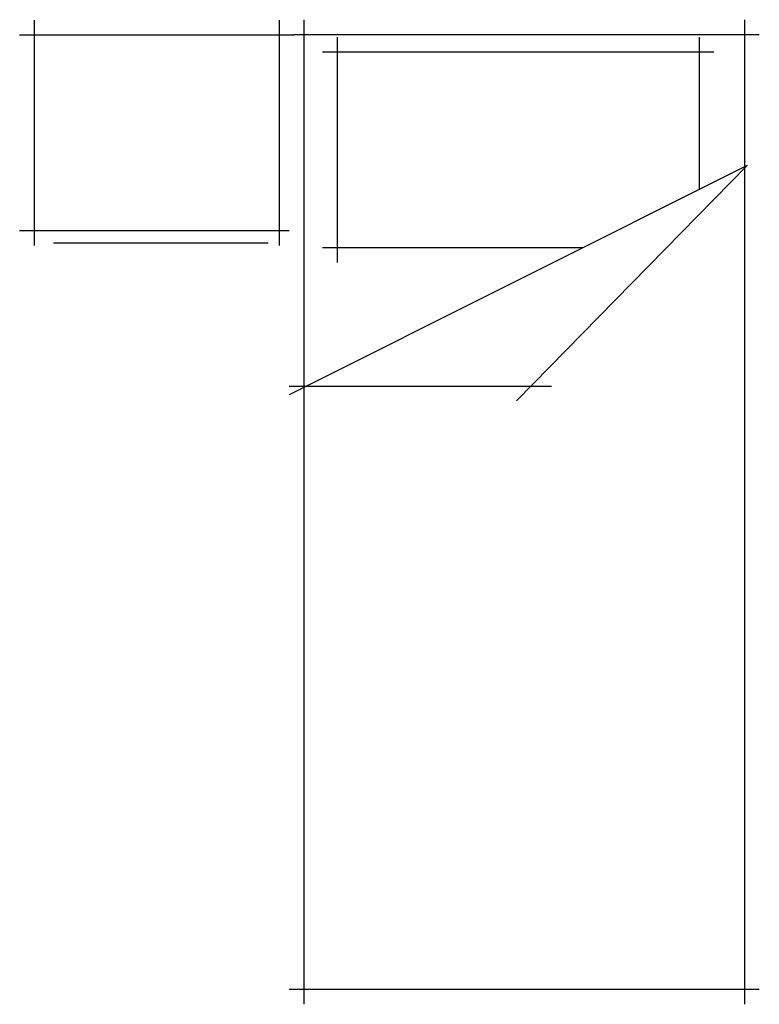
# Model space of a CAD drawing. Extents: x 181.77 to 183.28, y 71.47 to 73.48.
import ezdxf

# ---------------------------------------------------------------- set-up
doc = ezdxf.new("R2010")
doc.units = 0
doc.header["$LTSCALE"] = 0.02
doc.header["$MEASUREMENT"] = 0
doc.layers.add('MUEBLES', color=251, linetype='CONTINUOUS')

# ---------------------------------------------------------------- blocks, each defined once
blk = doc.blocks.new('CAMA1')
at = {"layer": 'MUEBLES'}
for p, q in [((-0.401, 0.4846), (-0.401, 1.0354)), ((-0.001, 1.0354), (-0.001, 0.4754)), ((-0.431, 1.0054), (0.029, 1.0054)), ((-0.4253, 0.966), (-0.4253, 0.528)), ((0.029, 0.5054), (-0.431, 0.5054)), ((-1.95, -0.4754), (-1.95, 0.4846)), ((-0.268, -0.4508), (-0.7357, 0.4846)), ((-0.718, 0.4846), (-0.718, -0.0509)), ((0, 0.4754), (0, -0.4754)), ((-1.98, 0.4546), (0.03, 0.4546)), ((-0.4357, -0.1155), (-0.4357, 0.4165)), ((-0.0357, 0.4165), (-0.0357, -0.3827)), ((-0.4657, 0.3865), (-0.0057, 0.3865)), ((-0.748, 0.0206), (-0.268, -0.4508)), ((-0.0057, -0.3527), (-0.3171, -0.3527)), ((0.03, -0.4454), (-1.98, -0.4454))]:
    blk.add_line(p, q, dxfattribs=at)

msp = doc.modelspace()

# ---------------------------------------------------------------- block references
at = {"layer": 'MUEBLES', "rotation": 89.99999999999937}
msp.add_blockref('CAMA1', (182.8059, 73.4503), dxfattribs=at)

doc.saveas('drawing.dxf')
